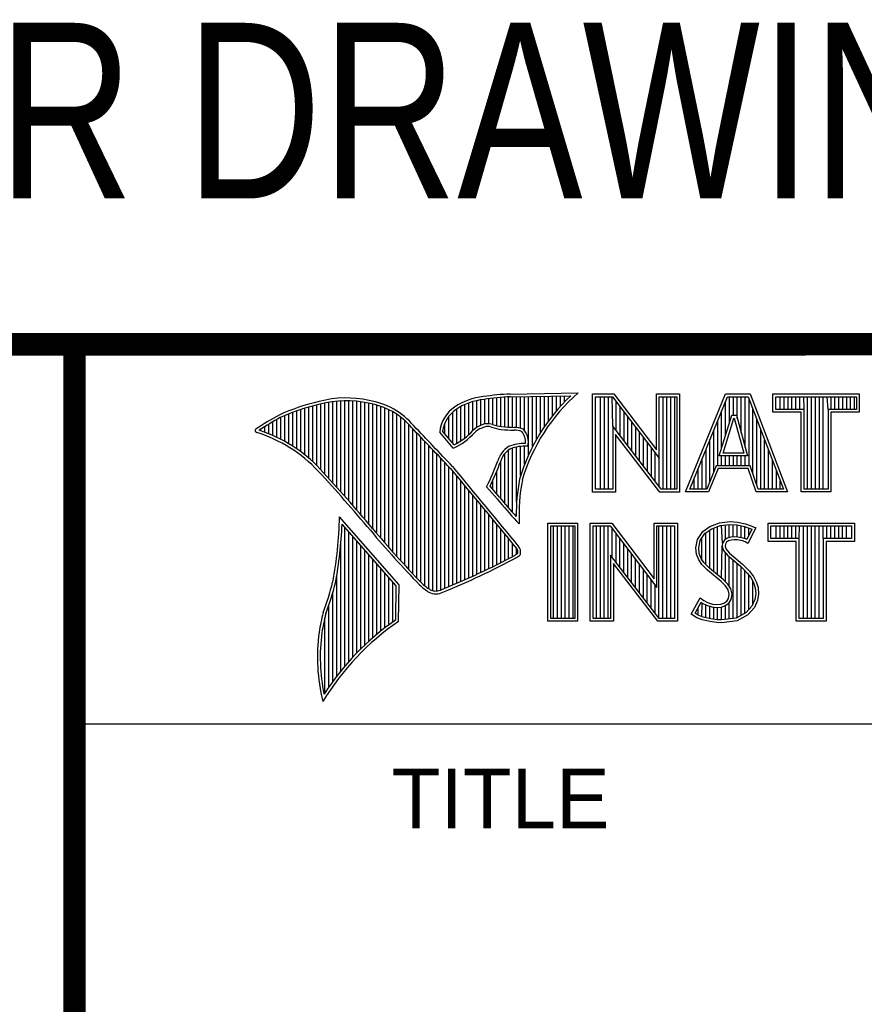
# Model space of a CAD drawing. Header units: inches. Extents: x 0.2 to 16.8, y 0.1 to 10.8.
# Tile 5 of 10: x 13 to 13.8, y 1.4 to 2.3. Entities that reach past the tile are written whole.
import ezdxf
from ezdxf.enums import TextEntityAlignment as Align

# ---------------------------------------------------------------- set-up
doc = ezdxf.new("R2010")
doc.units = ezdxf.units.IN
doc.header["$LTSCALE"] = 0.935
doc.header["$MEASUREMENT"] = 0
doc.layers.get('0').update_dxf_attribs({"linetype": 'CONTINUOUS'})
doc.styles.get("Standard").update_dxf_attribs({"font": 'txt', "width": 0.8})

msp = doc.modelspace()

# ---------------------------------------------------------------- linework, layer by layer
at = {"color": 2, "linetype": 'CONTINUOUS'}
for p, q in [((13.06524, 1.96953), (16.74504, 1.96953)), ((13.06524, 1.96953), (13.06524, 0.26053)), ((13.06524, 1.96953), (16.74504, 1.96953)), ((13.06524, 1.96953), (13.06524, 0.26053)), ((13.45293, 1.92614), (13.51325, 1.92706)), ((13.29154, 1.85098), (13.29154, 1.91881)), ((13.2951, 1.84706), (13.2951, 1.91935)), ((13.29865, 1.84311), (13.29865, 1.91976)), ((13.30221, 1.83913), (13.30221, 1.92002)), ((13.30576, 1.83512), (13.30576, 1.92013)), ((13.30932, 1.83108), (13.30932, 1.92011)), ((13.31287, 1.82701), (13.31287, 1.91995)), ((13.31643, 1.8229), (13.31643, 1.91964)), ((13.31998, 1.81877), (13.31998, 1.91919)), ((13.32353, 1.8146), (13.32353, 1.9186)), ((13.4195, 1.89369), (13.4195, 1.91934)), ((13.42306, 1.89637), (13.42306, 1.92027)), ((13.42661, 1.89822), (13.42661, 1.92095)), ((13.43017, 1.89946), (13.43017, 1.92144)), ((13.43372, 1.89972), (13.43372, 1.92195)), ((13.43727, 1.89906), (13.43727, 1.9224)), ((13.44083, 1.89795), (13.44083, 1.92278)), ((13.44438, 1.89725), (13.44438, 1.9231)), ((13.44794, 1.89688), (13.44794, 1.92337)), ((13.45149, 1.89664), (13.45149, 1.92357)), ((13.453, 1.92364), (13.50667, 1.92446)), ((13.45505, 1.8965), (13.45505, 1.92367)), ((13.4586, 1.89642), (13.4586, 1.92372)), ((13.46216, 1.89573), (13.46216, 1.92378)), ((13.46571, 1.8935), (13.46571, 1.92383)), ((13.46926, 1.87203), (13.46926, 1.92389)), ((13.47282, 1.87938), (13.47282, 1.92394)), ((13.47637, 1.88593), (13.47637, 1.92399)), ((13.47993, 1.89186), (13.47993, 1.92405)), ((13.48348, 1.89728), (13.48348, 1.9241)), ((13.48704, 1.90228), (13.48704, 1.92416)), ((13.49059, 1.90692), (13.49059, 1.92421)), ((13.49415, 1.91125), (13.49415, 1.92427)), ((13.4977, 1.9153), (13.4977, 1.92432)), ((13.50125, 1.9191), (13.50125, 1.92437)), ((13.52607, 1.92627), (13.54513, 1.92627)), ((13.52607, 1.83895), (13.52607, 1.92627)), ((13.5286, 1.92374), (13.54388, 1.92374)), ((13.5286, 1.84148), (13.5286, 1.92374)), ((13.53324, 1.84148), (13.53324, 1.92374)), ((13.53672, 1.84148), (13.53672, 1.92374)), ((13.5402, 1.84148), (13.5402, 1.92374)), ((13.54409, 1.89763), (13.54367, 1.92374)), ((13.54388, 1.92374), (13.58542, 1.86899)), ((13.54513, 1.92627), (13.58289, 1.87651)), ((13.54715, 1.89365), (13.54715, 1.91943)), ((13.58289, 1.92627), (13.60361, 1.92627)), ((13.58289, 1.87651), (13.58289, 1.92627)), ((13.58542, 1.92374), (13.60109, 1.92374)), ((13.58542, 1.86899), (13.58542, 1.92374)), ((13.58885, 1.84148), (13.58885, 1.92374)), ((13.59233, 1.84148), (13.59233, 1.92374)), ((13.5958, 1.84148), (13.5958, 1.92374)), ((13.59928, 1.84148), (13.59928, 1.92374)), ((13.60109, 1.92374), (13.60109, 1.84148)), ((13.60361, 1.92627), (13.60361, 1.83895)), ((13.60876, 1.83899), (13.6444, 1.92621)), ((13.61252, 1.84151), (13.6461, 1.92368)), ((13.6444, 1.92621), (13.66641, 1.92621)), ((13.64446, 1.88931), (13.64446, 1.91967)), ((13.6461, 1.92368), (13.66467, 1.92368)), ((13.64793, 1.90055), (13.64793, 1.92368)), ((13.65141, 1.90732), (13.65141, 1.92368)), ((13.65489, 1.90431), (13.65489, 1.92368)), ((13.65836, 1.89153), (13.65836, 1.92368)), ((13.66184, 1.87875), (13.66184, 1.92368)), ((13.66467, 1.92368), (13.69586, 1.84151)), ((13.66531, 1.86235), (13.66531, 1.92199)), ((13.66641, 1.92621), (13.69953, 1.83899)), ((13.68662, 1.92621), (13.76343, 1.92621)), ((13.68662, 1.90994), (13.68662, 1.92621)), ((13.68915, 1.92368), (13.7609, 1.92368)), ((13.68915, 1.91247), (13.68915, 1.92368)), ((13.69312, 1.91247), (13.69312, 1.92368)), ((13.69659, 1.91247), (13.69659, 1.92368)), ((13.70007, 1.91247), (13.70007, 1.92368)), ((13.70354, 1.91247), (13.70354, 1.92368)), ((13.70702, 1.91247), (13.70702, 1.92368)), ((13.71049, 1.91247), (13.71049, 1.92368)), ((13.71434, 1.91247), (13.71397, 1.92368)), ((13.71744, 1.84151), (13.71744, 1.92368)), ((13.72092, 1.84151), (13.72092, 1.92368)), ((13.72439, 1.84151), (13.72439, 1.92368)), ((13.72787, 1.84151), (13.72787, 1.92368)), ((13.73135, 1.84151), (13.73135, 1.92368)), ((13.73571, 1.91247), (13.73482, 1.92368)), ((13.7383, 1.91247), (13.7383, 1.92368)), ((13.74177, 1.91247), (13.74177, 1.92368)), ((13.74525, 1.91247), (13.74525, 1.92368)), ((13.74872, 1.91247), (13.74872, 1.92368)), ((13.7522, 1.91247), (13.7522, 1.92368)), ((13.75567, 1.91247), (13.75567, 1.92368)), ((13.75915, 1.91247), (13.75915, 1.92368)), ((13.7609, 1.92368), (13.7609, 1.91247)), ((13.76343, 1.92621), (13.76343, 1.90994)), ((13.25955, 1.87962), (13.25955, 1.90983)), ((13.26311, 1.87724), (13.26311, 1.91114)), ((13.26666, 1.87469), (13.26666, 1.91236)), ((13.27022, 1.87195), (13.27022, 1.9135)), ((13.27377, 1.86901), (13.27377, 1.91455)), ((13.27733, 1.86584), (13.27733, 1.91553)), ((13.28088, 1.86243), (13.28088, 1.91642)), ((13.28444, 1.85873), (13.28444, 1.91727)), ((13.28799, 1.85487), (13.28799, 1.91812)), ((13.32709, 1.8104), (13.32709, 1.91788)), ((13.33064, 1.80617), (13.33064, 1.91718)), ((13.3342, 1.80197), (13.3342, 1.91628)), ((13.33775, 1.79782), (13.33775, 1.91515)), ((13.34131, 1.79371), (13.34131, 1.91378)), ((13.34486, 1.78966), (13.34486, 1.91216)), ((13.34841, 1.78565), (13.34841, 1.91026)), ((13.40173, 1.8824), (13.40173, 1.91011)), ((13.40529, 1.88228), (13.40529, 1.91288)), ((13.40884, 1.88443), (13.40884, 1.91496)), ((13.41239, 1.88698), (13.41239, 1.91671)), ((13.41595, 1.89003), (13.41595, 1.91816)), ((13.55062, 1.88913), (13.55062, 1.91485)), ((13.5541, 1.88461), (13.5541, 1.91027)), ((13.64098, 1.87806), (13.64098, 1.91116)), ((13.66879, 1.85548), (13.66879, 1.91284)), ((13.71181, 1.90994), (13.68662, 1.90994)), ((13.71434, 1.91247), (13.68915, 1.91247)), ((13.71181, 1.83899), (13.71181, 1.90994)), ((13.71434, 1.84151), (13.71434, 1.91247)), ((13.7609, 1.91247), (13.73571, 1.91247)), ((13.73571, 1.91247), (13.73571, 1.84151)), ((13.76343, 1.90994), (13.73824, 1.90994)), ((13.73824, 1.90994), (13.73824, 1.83899)), ((13.24178, 1.88921), (13.24178, 1.90148)), ((13.24534, 1.88757), (13.24534, 1.90349)), ((13.24889, 1.8858), (13.24889, 1.90537)), ((13.25245, 1.88389), (13.25245, 1.90695)), ((13.256, 1.88183), (13.256, 1.90844)), ((13.35197, 1.78168), (13.35197, 1.90806)), ((13.35552, 1.77776), (13.35552, 1.90551)), ((13.35908, 1.77389), (13.35908, 1.90255)), ((13.39818, 1.88658), (13.39818, 1.90616)), ((13.55757, 1.8801), (13.55757, 1.90569)), ((13.56105, 1.87558), (13.56105, 1.90111)), ((13.63751, 1.86235), (13.63751, 1.90266)), ((13.63884, 1.87112), (13.65003, 1.90732)), ((13.64227, 1.87365), (13.65189, 1.90479)), ((13.65003, 1.90732), (13.65407, 1.90732)), ((13.65189, 1.90479), (13.65213, 1.90479)), ((13.65213, 1.90479), (13.6606, 1.87365)), ((13.65407, 1.90732), (13.66391, 1.87112)), ((13.67226, 1.84516), (13.67226, 1.90368)), ((13.23112, 1.89338), (13.23112, 1.89487)), ((13.23467, 1.89211), (13.23467, 1.89717)), ((13.23823, 1.89072), (13.23823, 1.89937)), ((13.36263, 1.77005), (13.36263, 1.89912)), ((13.36619, 1.76626), (13.36619, 1.89522)), ((13.40222, 1.87796), (13.39013, 1.89218)), ((13.40289, 1.88104), (13.39274, 1.89296)), ((13.39462, 1.89075), (13.39462, 1.89989)), ((13.58728, 1.84148), (13.54409, 1.89763)), ((13.54409, 1.89763), (13.54409, 1.84148)), ((13.56452, 1.87106), (13.56452, 1.89653)), ((13.63403, 1.85728), (13.63403, 1.89416)), ((13.67574, 1.84151), (13.67574, 1.89453)), ((13.36974, 1.76251), (13.36974, 1.89151)), ((13.3733, 1.75881), (13.3733, 1.88779)), ((13.37685, 1.75559), (13.37685, 1.88406)), ((13.58603, 1.83895), (13.54661, 1.89019)), ((13.54661, 1.89019), (13.54661, 1.83895)), ((13.568, 1.86654), (13.568, 1.89195)), ((13.57147, 1.86202), (13.57147, 1.88737)), ((13.63056, 1.84863), (13.63056, 1.88565)), ((13.67921, 1.84151), (13.67921, 1.88537)), ((13.3804, 1.75292), (13.3804, 1.88032)), ((13.38396, 1.75121), (13.38396, 1.87658)), ((13.45149, 1.82467), (13.45149, 1.8764)), ((13.45505, 1.82065), (13.45505, 1.87803)), ((13.4586, 1.83026), (13.4586, 1.87896)), ((13.46216, 1.85354), (13.46216, 1.87953)), ((13.46571, 1.8636), (13.46571, 1.87975)), ((13.57495, 1.85751), (13.57495, 1.88279)), ((13.57843, 1.85299), (13.57843, 1.8782)), ((13.62708, 1.84151), (13.62708, 1.87715)), ((13.68269, 1.84151), (13.68269, 1.87622)), ((13.38751, 1.75092), (13.38751, 1.87282)), ((13.39107, 1.7518), (13.39107, 1.86907)), ((13.44438, 1.83308), (13.44438, 1.86652)), ((13.44794, 1.82881), (13.44794, 1.87298)), ((13.5819, 1.84847), (13.5819, 1.87362)), ((13.58538, 1.84395), (13.58542, 1.86899)), ((13.62361, 1.84151), (13.62361, 1.86864)), ((13.66391, 1.87112), (13.63884, 1.87112)), ((13.64098, 1.86235), (13.64098, 1.87112)), ((13.6606, 1.87365), (13.64227, 1.87365)), ((13.64446, 1.86235), (13.64446, 1.87112)), ((13.64793, 1.86235), (13.64793, 1.87112)), ((13.65141, 1.86235), (13.65141, 1.87112)), ((13.65489, 1.86235), (13.65489, 1.87112)), ((13.65836, 1.86235), (13.65836, 1.87112)), ((13.66184, 1.86235), (13.66184, 1.87112)), ((13.68616, 1.84151), (13.68616, 1.86706)), ((13.39462, 1.75332), (13.39462, 1.8653)), ((13.39818, 1.75478), (13.39818, 1.86153)), ((13.40173, 1.75627), (13.40173, 1.85744)), ((13.44083, 1.83724), (13.44083, 1.85725)), ((13.62013, 1.84151), (13.62013, 1.86014)), ((13.63607, 1.86235), (13.6277, 1.84151)), ((13.63778, 1.85982), (13.6294, 1.83899)), ((13.66648, 1.86235), (13.63607, 1.86235)), ((13.66466, 1.85982), (13.63778, 1.85982)), ((13.67167, 1.83899), (13.66466, 1.85982)), ((13.67349, 1.84151), (13.66648, 1.86235)), ((13.68964, 1.84151), (13.68964, 1.85791)), ((13.40529, 1.75779), (13.40529, 1.85313)), ((13.40884, 1.75933), (13.40884, 1.84883)), ((13.43727, 1.84132), (13.43727, 1.84907)), ((13.61666, 1.84151), (13.61666, 1.85163)), ((13.69312, 1.84151), (13.69312, 1.84875)), ((13.41239, 1.76089), (13.41239, 1.84452)), ((13.41595, 1.76248), (13.41595, 1.84021)), ((13.44136, 1.83283), (13.43192, 1.84365)), ((13.44327, 1.83444), (13.4349, 1.84404)), ((13.54409, 1.84148), (13.5286, 1.84148)), ((13.60109, 1.84148), (13.58728, 1.84148)), ((13.6277, 1.84151), (13.61252, 1.84151)), ((13.69586, 1.84151), (13.67349, 1.84151)), ((13.73571, 1.84151), (13.71434, 1.84151)), ((13.4195, 1.76409), (13.4195, 1.83591)), ((13.42306, 1.76573), (13.42306, 1.83161)), ((13.54661, 1.83895), (13.52607, 1.83895)), ((13.60361, 1.83895), (13.58603, 1.83895)), ((13.6294, 1.83899), (13.60876, 1.83899)), ((13.69953, 1.83899), (13.67167, 1.83899)), ((13.73824, 1.83899), (13.71181, 1.83899)), ((13.42661, 1.76739), (13.42661, 1.8273)), ((13.43017, 1.76908), (13.43017, 1.823)), ((13.35405, 1.75643), (13.30096, 1.81676)), ((13.43372, 1.7708), (13.43372, 1.8187)), ((13.43727, 1.77254), (13.43727, 1.8144)), ((13.35153, 1.7555), (13.30329, 1.81033)), ((13.30576, 1.68403), (13.30576, 1.80752)), ((13.44083, 1.77431), (13.44083, 1.8101)), ((13.44438, 1.77611), (13.44438, 1.8058)), ((13.46086, 1.81059), (13.45857, 1.8131)), ((13.48648, 1.81126), (13.51278, 1.81126)), ((13.48648, 1.72404), (13.48648, 1.81126)), ((13.48901, 1.80873), (13.51025, 1.80873)), ((13.48901, 1.72656), (13.48901, 1.80873)), ((13.49139, 1.72656), (13.49139, 1.80873)), ((13.49487, 1.72656), (13.49487, 1.80873)), ((13.49835, 1.72656), (13.49835, 1.80873)), ((13.50182, 1.72656), (13.50182, 1.80873)), ((13.5053, 1.72656), (13.5053, 1.80873)), ((13.50877, 1.72656), (13.50877, 1.80873)), ((13.51025, 1.80873), (13.51025, 1.72656)), ((13.51278, 1.81126), (13.51278, 1.72404)), ((13.52409, 1.81135), (13.54315, 1.81135)), ((13.52409, 1.72404), (13.52409, 1.81135)), ((13.52662, 1.80882), (13.5419, 1.80882)), ((13.52662, 1.72656), (13.52662, 1.80882)), ((13.52962, 1.72656), (13.52962, 1.80882)), ((13.5331, 1.72656), (13.5331, 1.80882)), ((13.53658, 1.72656), (13.53658, 1.80882)), ((13.54005, 1.72656), (13.54005, 1.80882)), ((13.5419, 1.80882), (13.58343, 1.75408)), ((13.54315, 1.81135), (13.58091, 1.76159)), ((13.54353, 1.78086), (13.54353, 1.80667)), ((13.58091, 1.81135), (13.60163, 1.81135)), ((13.58091, 1.76159), (13.58091, 1.81135)), ((13.58343, 1.80882), (13.59911, 1.80882)), ((13.58343, 1.75408), (13.58343, 1.80882)), ((13.58523, 1.72656), (13.58523, 1.80882)), ((13.58871, 1.72656), (13.58871, 1.80882)), ((13.59218, 1.72656), (13.59218, 1.80882)), ((13.59566, 1.72656), (13.59566, 1.80882)), ((13.59911, 1.80882), (13.59911, 1.72656)), ((13.60163, 1.81135), (13.60163, 1.72404)), ((13.62416, 1.8037), (13.63031, 1.8082)), ((13.62601, 1.80192), (13.63154, 1.80597)), ((13.63031, 1.8082), (13.63901, 1.81165)), ((13.63041, 1.77104), (13.63041, 1.80515)), ((13.63154, 1.80597), (13.63962, 1.80917)), ((13.63389, 1.76816), (13.63389, 1.8069)), ((13.63736, 1.76525), (13.63736, 1.80828)), ((13.63901, 1.81165), (13.6486, 1.8127)), ((13.63962, 1.80917), (13.64865, 1.81016)), ((13.6418, 1.79346), (13.64084, 1.80931)), ((13.64431, 1.79666), (13.64431, 1.80969)), ((13.64779, 1.79834), (13.64779, 1.81007)), ((13.6486, 1.8127), (13.65505, 1.81225)), ((13.64865, 1.81016), (13.6547, 1.80974)), ((13.65127, 1.79895), (13.65127, 1.80998)), ((13.6547, 1.80974), (13.66143, 1.80831)), ((13.65474, 1.7989), (13.65474, 1.80973)), ((13.65505, 1.81225), (13.6621, 1.81075)), ((13.65822, 1.7983), (13.65822, 1.80899)), ((13.66143, 1.80831), (13.6655, 1.8069)), ((13.66169, 1.79744), (13.66169, 1.80822)), ((13.6621, 1.81075), (13.66645, 1.80925)), ((13.66783, 1.80581), (13.66334, 1.79682)), ((13.67125, 1.807), (13.66435, 1.79321)), ((13.66517, 1.80049), (13.66517, 1.80702)), ((13.6655, 1.8069), (13.66783, 1.80581)), ((13.66645, 1.80925), (13.67125, 1.807)), ((13.68221, 1.81126), (13.75902, 1.81126)), ((13.68221, 1.79499), (13.68221, 1.81126)), ((13.68474, 1.80873), (13.75649, 1.80873)), ((13.68474, 1.79752), (13.68474, 1.80873)), ((13.6895, 1.79752), (13.6895, 1.80873)), ((13.69297, 1.79752), (13.69297, 1.80873)), ((13.69645, 1.79752), (13.69645, 1.80873)), ((13.69992, 1.79752), (13.69992, 1.80873)), ((13.7034, 1.79752), (13.7034, 1.80873)), ((13.70687, 1.79752), (13.70687, 1.80873)), ((13.70993, 1.79752), (13.71035, 1.80873)), ((13.71382, 1.72656), (13.71382, 1.80873)), ((13.7173, 1.72656), (13.7173, 1.80873)), ((13.72077, 1.72656), (13.72077, 1.80873)), ((13.72425, 1.72656), (13.72425, 1.80873)), ((13.72773, 1.72656), (13.72773, 1.80873)), ((13.7313, 1.79752), (13.7312, 1.80873)), ((13.73468, 1.79752), (13.73468, 1.80873)), ((13.73815, 1.79752), (13.73815, 1.80873)), ((13.74163, 1.79752), (13.74163, 1.80873)), ((13.7451, 1.79752), (13.7451, 1.80873)), ((13.74858, 1.79752), (13.74858, 1.80873)), ((13.75205, 1.79752), (13.75205, 1.80873)), ((13.75649, 1.80873), (13.75649, 1.79752)), ((13.75902, 1.81126), (13.75902, 1.79499)), ((13.30932, 1.68812), (13.30932, 1.80348)), ((13.31287, 1.69203), (13.31287, 1.79944)), ((13.44794, 1.77793), (13.44794, 1.8015)), ((13.45149, 1.77978), (13.45149, 1.7972)), ((13.547, 1.77634), (13.547, 1.80209)), ((13.55048, 1.77182), (13.55048, 1.79751)), ((13.61801, 1.78931), (13.61951, 1.79681)), ((13.61951, 1.79681), (13.62416, 1.8037)), ((13.62056, 1.78919), (13.62189, 1.79581)), ((13.62189, 1.79581), (13.62601, 1.80192)), ((13.62346, 1.778), (13.62346, 1.79815)), ((13.62694, 1.77451), (13.62694, 1.8026)), ((13.64343, 1.79602), (13.6418, 1.79346)), ((13.64582, 1.79776), (13.64343, 1.79602)), ((13.649, 1.79869), (13.64582, 1.79776)), ((13.6495, 1.79621), (13.64695, 1.79546)), ((13.65213, 1.79904), (13.649, 1.79869)), ((13.6522, 1.79651), (13.6495, 1.79621)), ((13.65537, 1.79887), (13.65213, 1.79904)), ((13.65505, 1.79636), (13.6522, 1.79651)), ((13.65955, 1.79546), (13.65505, 1.79636)), ((13.66018, 1.79791), (13.65537, 1.79887)), ((13.66302, 1.79702), (13.66018, 1.79791)), ((13.66334, 1.79682), (13.66302, 1.79702)), ((13.70993, 1.79752), (13.68474, 1.79752)), ((13.70993, 1.72656), (13.70993, 1.79752)), ((13.75649, 1.79752), (13.7313, 1.79752)), ((13.7313, 1.79752), (13.7313, 1.72656)), ((13.30221, 1.67974), (13.30221, 1.79289)), ((13.31643, 1.69577), (13.31643, 1.7954)), ((13.31998, 1.69935), (13.31998, 1.79136)), ((13.32353, 1.70279), (13.32353, 1.78732)), ((13.45505, 1.78166), (13.45505, 1.7929)), ((13.4586, 1.78369), (13.4586, 1.7886)), ((13.55395, 1.76731), (13.55395, 1.79293)), ((13.55743, 1.76279), (13.55743, 1.78835)), ((13.61861, 1.78361), (13.61801, 1.78931)), ((13.62109, 1.78421), (13.62056, 1.78919)), ((13.64084, 1.76235), (13.64155, 1.79096)), ((13.6418, 1.79346), (13.64155, 1.79096)), ((13.64155, 1.79096), (13.64237, 1.78728)), ((13.64237, 1.78728), (13.64605, 1.78273)), ((13.64425, 1.79261), (13.6441, 1.79111)), ((13.6441, 1.79111), (13.6447, 1.78841)), ((13.6453, 1.79426), (13.64425, 1.79261)), ((13.6447, 1.78841), (13.64785, 1.78451)), ((13.64695, 1.79546), (13.6453, 1.79426)), ((13.66195, 1.79471), (13.65955, 1.79546)), ((13.66435, 1.79321), (13.66195, 1.79471)), ((13.7074, 1.79499), (13.68221, 1.79499)), ((13.7074, 1.72404), (13.7074, 1.79499)), ((13.75902, 1.79499), (13.73383, 1.79499)), ((13.73383, 1.79499), (13.73383, 1.72404)), ((13.32709, 1.70609), (13.32709, 1.78328)), ((13.33064, 1.70926), (13.33064, 1.77924)), ((13.5853, 1.72656), (13.5421, 1.78271)), ((13.5421, 1.78271), (13.5421, 1.72656)), ((13.5609, 1.75827), (13.5609, 1.78377)), ((13.56438, 1.75375), (13.56438, 1.77919)), ((13.62056, 1.77852), (13.61861, 1.78361)), ((13.62326, 1.77462), (13.62056, 1.77852)), ((13.62281, 1.77971), (13.62109, 1.78421)), ((13.62521, 1.77625), (13.62281, 1.77971)), ((13.64431, 1.75909), (13.64431, 1.78487)), ((13.64605, 1.78273), (13.6577, 1.77305)), ((13.64779, 1.75478), (13.64779, 1.78128)), ((13.64785, 1.78451), (13.6594, 1.77492)), ((13.65127, 1.72649), (13.65127, 1.77839)), ((13.3342, 1.7123), (13.3342, 1.77521)), ((13.33775, 1.71523), (13.33775, 1.77117)), ((13.58405, 1.72404), (13.54463, 1.77528)), ((13.54463, 1.77528), (13.54463, 1.72404)), ((13.56785, 1.74924), (13.56785, 1.77461)), ((13.57133, 1.74472), (13.57133, 1.77003)), ((13.62851, 1.76937), (13.62326, 1.77462)), ((13.63021, 1.77124), (13.62521, 1.77625)), ((13.64051, 1.75933), (13.62851, 1.76937)), ((13.64221, 1.76119), (13.63021, 1.77124)), ((13.65474, 1.72695), (13.65474, 1.77551)), ((13.6577, 1.77305), (13.66075, 1.77)), ((13.65822, 1.72924), (13.65822, 1.77253)), ((13.6594, 1.77492), (13.66255, 1.77177)), ((13.66075, 1.77), (13.66378, 1.76682)), ((13.66255, 1.77177), (13.6657, 1.76847)), ((13.29865, 1.67524), (13.29865, 1.76538)), ((13.34131, 1.71804), (13.34131, 1.76713)), ((13.34486, 1.72075), (13.34486, 1.76309)), ((13.57481, 1.7402), (13.57481, 1.76545)), ((13.57828, 1.73568), (13.57828, 1.76087)), ((13.6464, 1.75701), (13.64221, 1.76119)), ((13.66169, 1.73062), (13.66169, 1.76901)), ((13.66378, 1.76682), (13.66715, 1.76247)), ((13.66517, 1.73446), (13.66517, 1.76504)), ((13.6657, 1.76847), (13.6693, 1.76383)), ((13.66715, 1.76247), (13.66965, 1.75748)), ((13.6693, 1.76383), (13.672, 1.75843)), ((13.34841, 1.72336), (13.34841, 1.75905)), ((13.35097, 1.72517), (13.35153, 1.7555)), ((13.35345, 1.72385), (13.35405, 1.75643)), ((13.58176, 1.73117), (13.58176, 1.75628)), ((13.6444, 1.75543), (13.64051, 1.75933)), ((13.64665, 1.75183), (13.6444, 1.75543)), ((13.64899, 1.75286), (13.6464, 1.75701)), ((13.6503, 1.74818), (13.64899, 1.75286)), ((13.66864, 1.7383), (13.66864, 1.75949)), ((13.66965, 1.75748), (13.67085, 1.7536)), ((13.67085, 1.7536), (13.67126, 1.74834)), ((13.672, 1.75843), (13.67335, 1.75408)), ((13.67335, 1.75408), (13.6738, 1.74823)), ((13.2951, 1.67051), (13.2951, 1.7497)), ((13.61396, 1.73039), (13.62176, 1.74479)), ((13.62176, 1.74479), (13.62506, 1.74239)), ((13.64545, 1.74194), (13.64695, 1.74434)), ((13.6477, 1.74808), (13.64665, 1.75183)), ((13.64695, 1.74434), (13.6477, 1.74808)), ((13.64733, 1.74017), (13.64934, 1.74339)), ((13.64934, 1.74339), (13.6503, 1.74818)), ((13.67046, 1.74326), (13.6679, 1.73749)), ((13.67126, 1.74834), (13.67046, 1.74326)), ((13.6738, 1.74823), (13.6729, 1.74254)), ((13.29154, 1.66553), (13.29154, 1.73835)), ((13.61728, 1.73122), (13.6226, 1.74105)), ((13.61999, 1.72939), (13.61999, 1.73621)), ((13.6226, 1.74105), (13.62374, 1.74022)), ((13.62346, 1.72778), (13.62374, 1.74022)), ((13.62374, 1.74022), (13.62738, 1.7384)), ((13.62506, 1.74239), (13.62836, 1.74074)), ((13.62694, 1.72704), (13.62694, 1.73855)), ((13.62738, 1.7384), (13.63214, 1.73676)), ((13.62836, 1.74074), (13.63271, 1.73924)), ((13.63041, 1.72626), (13.63041, 1.73736)), ((13.63214, 1.73676), (13.63657, 1.73625)), ((13.63271, 1.73924), (13.63661, 1.73879)), ((13.63389, 1.72573), (13.63389, 1.73656)), ((13.63657, 1.73625), (13.64078, 1.7366)), ((13.63661, 1.73879), (13.64021, 1.73909)), ((13.63736, 1.72521), (13.63736, 1.73616)), ((13.64021, 1.73909), (13.6429, 1.74014)), ((13.64078, 1.7366), (13.64411, 1.7379)), ((13.64084, 1.72511), (13.64084, 1.73661)), ((13.6429, 1.74014), (13.64545, 1.74194)), ((13.64411, 1.7379), (13.64733, 1.74017)), ((13.64431, 1.72557), (13.64431, 1.73797)), ((13.64779, 1.72603), (13.64779, 1.74049)), ((13.6679, 1.73749), (13.66275, 1.7318)), ((13.67005, 1.73609), (13.66435, 1.72979)), ((13.6729, 1.74254), (13.67005, 1.73609)), ((13.28799, 1.66026), (13.28799, 1.7273)), ((13.51025, 1.72656), (13.48901, 1.72656)), ((13.5421, 1.72656), (13.52662, 1.72656)), ((13.59911, 1.72656), (13.5853, 1.72656)), ((13.61891, 1.7271), (13.61396, 1.73039)), ((13.6201, 1.72934), (13.61728, 1.73122)), ((13.62371, 1.72515), (13.61891, 1.7271)), ((13.62445, 1.72757), (13.6201, 1.72934)), ((13.63121, 1.72614), (13.62445, 1.72757)), ((13.63699, 1.72527), (13.63121, 1.72614)), ((13.65394, 1.72684), (13.64098, 1.72513)), ((13.66275, 1.7318), (13.65394, 1.72684)), ((13.66435, 1.72979), (13.65475, 1.7244)), ((13.7313, 1.72656), (13.70993, 1.72656)), ((13.51278, 1.72404), (13.48648, 1.72404)), ((13.54463, 1.72404), (13.52409, 1.72404)), ((13.60163, 1.72404), (13.58405, 1.72404)), ((13.63076, 1.72365), (13.62371, 1.72515)), ((13.63676, 1.72275), (13.63076, 1.72365)), ((13.64111, 1.7226), (13.63676, 1.72275)), ((13.64098, 1.72513), (13.63699, 1.72527)), ((13.65475, 1.7244), (13.64111, 1.7226)), ((13.73383, 1.72404), (13.7074, 1.72404)), ((13.06532, 1.63288), (16.75003, 1.63288))]:
    msp.add_line(p, q, dxfattribs=at)
at = {"color": 7, "linetype": 'CONTINUOUS', "const_width": 0.02}
for points in [[(11.47181, 1.97017), (16.75, 1.97072)], [(13.06532, 1.97072), (13.06532, 0.25859)]]:
    msp.add_lwpolyline(points, dxfattribs=at)
at = {"color": 2, "linetype": 'CONTINUOUS'}
for centre, radius, start, end in [((13.6217, 1.80282), 0.16492, 131.11944, 163.41344), ((13.32159, 1.74678), 0.17696, 102.61616, 114.85138), ((13.30696, 1.83024), 0.0924, 77.28123, 105.0674), ((13.30696, 1.83024), 0.0899, 77.23252, 105.10138), ((13.31672, 1.85517), 0.06605, 40.23363, 80.77381), ((13.43544, 1.8654), 0.05875, 96.30074, 123.16833), ((13.43544, 1.8654), 0.05625, 96.24482, 123.12649), ((13.46164, 1.71381), 0.2125, 92.34774, 98.83694), ((13.46164, 1.71381), 0.21, 92.35648, 98.85215), ((13.6217, 1.80282), 0.16742, 133.40156, 163.45729), ((13.32159, 1.74678), 0.17445, 102.59854, 114.8293), ((13.31672, 1.85517), 0.06355, 40.16477, 80.84234), ((13.42128, 1.88893), 0.03132, 125.03263, 174.04731), ((13.42128, 1.88893), 0.02882, 125.11271, 171.95579), ((13.34469, 1.72355), 0.20804, 117.93456, 124.56901), ((13.34469, 1.72355), 0.20554, 117.95333, 124.03672), ((13.22745, 1.89354), 0.00155, 121.35241, 265.80295), ((13.1892, 1.77053), 0.12731, 43.16665, 72.57035), ((13.1892, 1.77053), 0.12981, 43.16665, 71.84991), ((9.40027, -1.90184), 5.49056, 43.24659, 43.76754), ((9.40027, -1.90184), 5.49306, 43.24574, 43.76673), ((13.37956, 1.92888), 0.05323, 295.99548, 318.5906), ((13.43621, 1.87527), 0.02486, 112.91918, 132.2696), ((13.43621, 1.87527), 0.02236, 112.6635, 131.92934), ((13.43297, 1.88573), 0.01401, 72.6167, 117.38928), ((13.43297, 1.88573), 0.01151, 72.93864, 117.86399), ((13.4494, 1.93175), 0.03737, 249.55533, 263.16741), ((13.4494, 1.93175), 0.03487, 249.44206, 263.13397), ((13.45847, 2.02567), 0.13171, 264.112, 269.10191), ((13.45847, 2.02567), 0.12921, 264.12125, 269.07042), ((13.45706, 1.87884), 0.01764, 64.46566, 92.25069), ((13.45706, 1.87884), 0.01514, 66.31988, 92.50203), ((13.45226, 1.88343), 0.01431, 355.29927, 40.45), ((13.45226, 1.88343), 0.01681, 347.11859, 42.40459), ((13.37956, 1.92888), 0.05573, 293.99221, 318.44329), ((13.46381, 1.86004), 0.02298, 122.696, 163.50087), ((13.46381, 1.86004), 0.02048, 123.35042, 163.71723), ((13.46628, 1.84233), 0.03993, 89.6555, 111.87276), ((13.46628, 1.84233), 0.03743, 86.37714, 111.50552), ((13.22645, 1.94562), 0.22937, 333.60713, 339.84173), ((13.22645, 1.94562), 0.23187, 334.02045, 339.86208), ((12.2454, 0.89881), 1.41208, 39.91497, 42.76606), ((12.24514, 0.89858), 1.41493, 39.91549, 42.76646), ((65.65147, 44.96661), 67.738, 219.521915, 219.600266), ((65.65147, 44.96661), 67.7355, 219.521847, 219.600368), ((13.63048, 1.81832), 0.17229, 169.23802, 180.37507), ((13.63048, 1.81832), 0.16979, 169.28062, 182.60745), ((13.73386, 2.07061), 0.37696, 219.10944, 223.08928), ((13.73386, 2.07061), 0.37446, 219.10281, 222.59283), ((12.96474, 1.82251), 0.33627, 349.08552, 359.02075), ((12.96474, 1.82251), 0.33877, 349.0755, 357.93971), ((14.0519, 2.41283), 0.94497, 220.0426, 224.01185), ((14.0519, 2.41283), 0.94247, 220.04277, 224.00772), ((13.44621, 1.78019), 0.01498, 26.36685, 33.89706), ((13.44621, 1.78019), 0.01748, 24.6833, 34.32084), ((13.44509, 1.78607), 0.01707, 350.48075, 4.78094), ((13.14464, 2.36485), 0.66065, 291.98682, 298.2489), ((13.14464, 2.36485), 0.66315, 291.99886, 298.25072), ((13.45093, 1.79431), 0.0131, 299.25537, 311.26656), ((13.45093, 1.79431), 0.0156, 299.17127, 314.80636), ((13.44509, 1.78607), 0.01457, 353.68959, 3.05291), ((13.07775, 1.81151), 0.22347, 339.0707, 346.3663), ((13.07775, 1.81151), 0.22597, 339.10894, 346.38136), ((13.41341, 1.8005), 0.06041, 227.09351, 236.92146), ((13.41341, 1.8005), 0.05791, 227.15939, 236.78824), ((13.38665, 1.762), 0.01111, 243.48954, 298.69918), ((13.38665, 1.762), 0.01361, 242.84885, 298.05148), ((13.49561, 1.6793), 0.2156, 165.93567, 170.68559), ((13.49561, 1.6793), 0.2131, 165.97576, 170.67578), ((13.48781, 1.52939), 0.23636, 124.64296, 148.55647), ((13.48781, 1.52939), 0.23886, 124.95107, 147.09813), ((13.44694, 1.69217), 0.16556, 172.35618, 193.79577), ((13.44694, 1.69217), 0.16306, 172.36898, 191.68679)]:
    msp.add_arc(centre, radius, start, end, dxfattribs=at)

# ---------------------------------------------------------------- texts
at = {"color": 7, "linetype": 'CONTINUOUS', "width": 0.8}
msp.add_text('CUSTOMER DRAWING', height=0.15625, dxfattribs=at).set_placement((13.06681, 2.10012), align=Align.CENTER)
at = {"color": 2, "linetype": 'CONTINUOUS'}
msp.add_text('TITLE', height=0.053254, dxfattribs=at).set_placement((13.34735, 1.5397))

doc.saveas('drawing.dxf')
